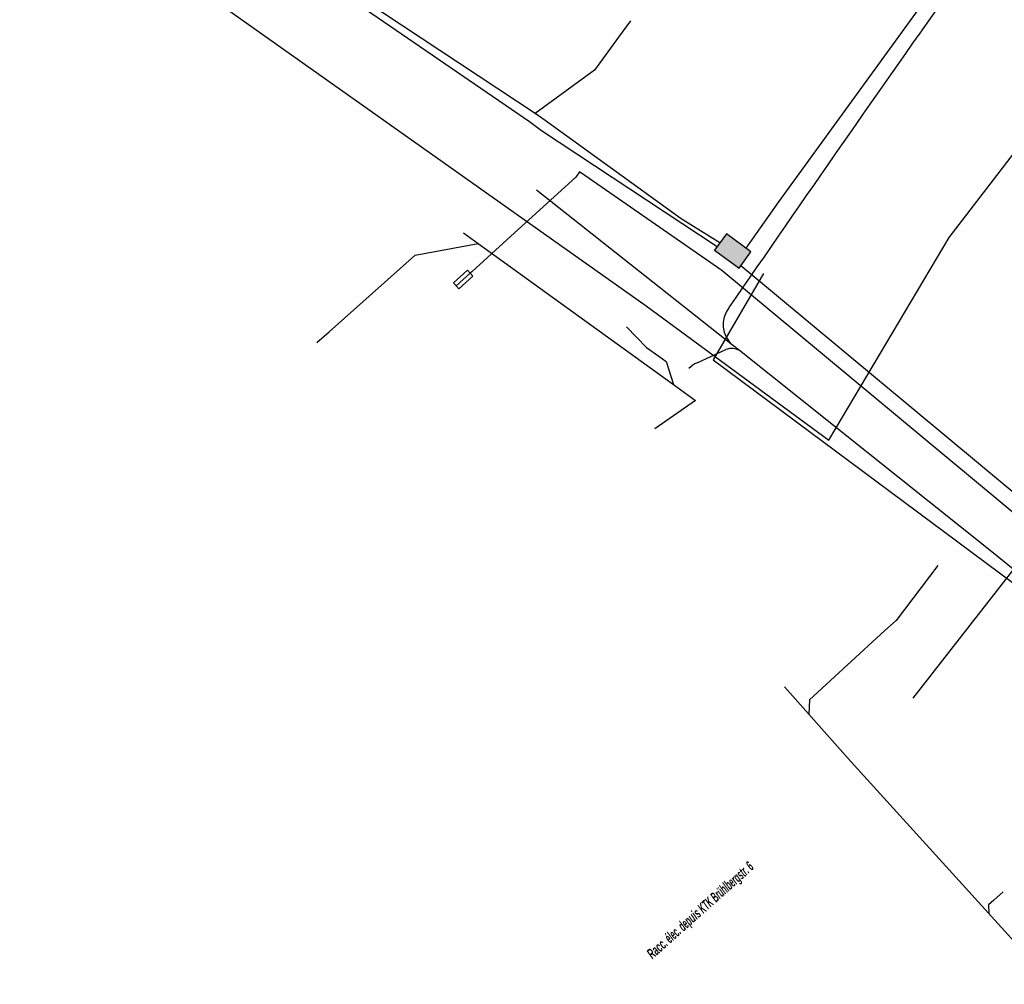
# Model space of a CAD drawing. Header units: metres. Extents: x 2695563 to 2696938, y 1260544 to 1262032.
# Tile 157 of 256: x 2696015 to 2696064, y 1261507 to 1261554. Entities that reach past the tile are written whole.
import ezdxf

# ---------------------------------------------------------------- set-up
doc = ezdxf.new("R2010")
doc.units = ezdxf.units.M
doc.header["$LTSCALE"] = 100
doc.linetypes.add('AUSGEZOGEN', pattern=[0])
doc.linetypes.add('VERDECKT2_S2', pattern=[0.18, 0.1, -0.08])
for name, color, linetype in [('Eau portable_Cadastre des conduites_Conduite', 171, 'AUSGEZOGEN'), ('Eau potable_Cadastre des conduites_Tube de protection', 171, 'AUSGEZOGEN'), ('EU_Cadastre des conduites', 24, 'AUSGEZOGEN'), ('Réseau électrique_Cadastre des conduite_Texte libre_Texte', 1, 'AUSGEZOGEN'), ('Réseau électrique_Cadastre des conduite_Tronçon de tracé', 1, 'AUSGEZOGEN'), ('TV_Cadastre des conduites_CONDUITE', 92, 'AUSGEZOGEN'), ('Télécommunications_SW_Cadastre des conduites_Bord du tracé', 94, 'AUSGEZOGEN'), ('Télécommunications_SW_Cadastre des conduites_Ouvrage', 94, 'AUSGEZOGEN')]:
    doc.layers.add(name, color=color, linetype=linetype)
doc.styles.add('ARIALNARROW', font='ARIALN.TTF')

# ---------------------------------------------------------------- blocks, each defined once
blk = doc.blocks.new('COMPLEXOBJECT_2268')
at = {"layer": 'Réseau électrique_Cadastre des conduite_Tronçon de tracé', "color": 1, "linetype": 'AUSGEZOGEN', "transparency": 33554687}
blk.add_line((6060.869, 11557.467), (6060.844, 11559.596), dxfattribs=at)
for centre, radius, start, end in [((6059.226, 11557.48), 1.643, 322.184, 359.534), ((7285.31, 10690.53), 1499.987, 144.739084, 145.486528), ((6050.374, 11539.59), 1.333, 141.4162, 229.5932)]:
    blk.add_arc(centre, radius, start, end, dxfattribs=at)
blk = doc.blocks.new('COMPLEXOBJECT_2271')
at = {"layer": 'Réseau électrique_Cadastre des conduite_Tronçon de tracé', "color": 1, "linetype": 'AUSGEZOGEN', "transparency": 33554687}
blk.add_line((6047.764, 11537.701), (6049.186, 11538.353), dxfattribs=at)
blk.add_arc((6048.326, 11536.403), 1.414, 113.4008, 133.7889, dxfattribs=at)

msp = doc.modelspace()

# ---------------------------------------------------------------- hatches: boundary and pattern name
at = {"layer": 'Télécommunications_SW_Cadastre des conduites_Ouvrage', "transparency": 33554687}
msp.add_hatch(color=7, dxfattribs=at).paths.add_polyline_path([(2696050.8, 1261542.186), (2696051.388, 1261542.995), (2696050.174, 1261543.877), (2696049.586, 1261543.068)])

# ---------------------------------------------------------------- linework, layer by layer
at = {"layer": 'Eau portable_Cadastre des conduites_Conduite', "color": 7, "linetype": 'AUSGEZOGEN', "transparency": 33554687}
for points in [[(2696042.92, 1261546.94), (2696042.746, 1261546.684), (2696039.345, 1261543.594), (2696037.601, 1261542.009), (2696037.52, 1261541.935), (2696036.829, 1261541.307)], [(2696070.673, 1261524.856), (2696070.293, 1261525.172), (2696069.85, 1261525.54), (2696049.952, 1261542.071), (2696042.975, 1261546.902), (2696042.92, 1261546.94)]]:
    msp.add_lwpolyline(points, dxfattribs=at)
at = {"layer": 'Eau potable_Cadastre des conduites_Tube de protection', "color": 7, "linetype": 'VERDECKT2_S2', "transparency": 33554687}
msp.add_lwpolyline([(2696036.963, 1261541.159), (2696036.694, 1261541.455), (2696037.385, 1261542.083), (2696037.654, 1261541.787), (2696036.963, 1261541.159)], close=True, dxfattribs=at)
at = {"layer": 'EU_Cadastre des conduites', "color": 24, "linetype": 'AUSGEZOGEN', "transparency": 33554687}
for p, q in [((2696052.015, 1261541.923), (2696049.53, 1261537.66)), ((2696045.239, 1261539.292), (2696046.229, 1261538.27)), ((2696049.53, 1261537.66), (2696077.582, 1261516.777)), ((2696060.623, 1261527.502), (2696058.562, 1261524.794)), ((2696053.048, 1261521.507), (2696056.32, 1261517.83)), ((2696063.856, 1261511.387), (2696063.39, 1261510.986))]:
    msp.add_line(p, q, dxfattribs=at)
for points in [[(2696037.18, 1261543.93), (2696037.91, 1261543.404), (2696047.563, 1261536.445), (2696048.658, 1261535.656), (2696046.647, 1261534.243)], [(2696029.945, 1261538.507), (2696030.543, 1261539.039), (2696034.799, 1261542.831), (2696037.91, 1261543.404)], [(2696046.229, 1261538.27), (2696046.837, 1261537.832), (2696047.202, 1261537.569), (2696047.563, 1261536.445)], [(2696058.562, 1261524.794), (2696058.009, 1261524.286), (2696054.286, 1261520.868), (2696054.244, 1261520.162)], [(2696056.32, 1261517.83), (2696071.855, 1261500.723), (2696071.957, 1261500.195)], [(2696063.39, 1261510.986), (2696063.132, 1261510.754), (2696063.138, 1261510.323)]]:
    msp.add_lwpolyline(points, dxfattribs=at)
at = {"layer": 'Réseau électrique_Cadastre des conduite_Tronçon de tracé', "color": 1, "linetype": 'AUSGEZOGEN', "transparency": 33554687}
for p, q in [((2696050.48, 1261538.385), (2696040.793, 1261546.039)), ((2696050.822, 1261538.11), (2696050.48, 1261538.385))]:
    msp.add_line(p, q, dxfattribs=at)
msp.add_lwpolyline([(2696071.457, 1261521.541), (2696063.299, 1261528.174), (2696050.822, 1261538.11)], dxfattribs=at)
msp.add_arc((2696050.435, 1261537.46), 0.757, 59.2516, 111.6485, dxfattribs=at)
at = {"layer": 'TV_Cadastre des conduites_CONDUITE', "color": 92, "linetype": 'AUSGEZOGEN', "transparency": 33554687}
msp.add_lwpolyline([(2696008.999, 1261565.797), (2696012.901, 1261563.481), (2696020.006, 1261558.872), (2696046.22, 1261540.318), (2696055.237, 1261533.692), (2696061.176, 1261543.703), (2696074.707, 1261561.297), (2696081.398, 1261563.895), (2696091.958, 1261555.317)], dxfattribs=at)
at = {"layer": 'Télécommunications_SW_Cadastre des conduites_Bord du tracé', "color": 94, "linetype": 'AUSGEZOGEN', "transparency": 33554687}
msp.add_line((2696066.161, 1261529.632), (2696059.38, 1261520.95), dxfattribs=at)
for points in [[(2696051.148, 1261543.169), (2696052.768, 1261545.462), (2696061.146, 1261557.017), (2696060.739, 1261566.66), (2696052.162, 1261581.674), (2696046.211, 1261588.907), (2696047.167, 1261593.219), (2696048.961, 1261595.575)], [(2695959.295, 1261587.42), (2695966.987, 1261585.546), (2695974.272, 1261582.653), (2695995.42, 1261575.684), (2696010.413, 1261568.321), (2696018.551, 1261563.797), (2696021.788, 1261562.21), (2696040.444, 1261549.417), (2696041.047, 1261548.982), (2696049.72, 1261543.252)], [(2696049.856, 1261543.44), (2696047.946, 1261544.626), (2696041.222, 1261549.481), (2696040.732, 1261549.826), (2696021.882, 1261562.274), (2696018.648, 1261563.972), (2696011.089, 1261568.203)], [(2696045.433, 1261554.391), (2696044.844, 1261553.583), (2696043.667, 1261551.966), (2696040.732, 1261549.826)], [(2696050.889, 1261542.309), (2696066.161, 1261529.632), (2696097.318, 1261504.105)]]:
    msp.add_lwpolyline(points, dxfattribs=at)
at = {"layer": 'Télécommunications_SW_Cadastre des conduites_Ouvrage', "color": 94, "transparency": 33554687}
msp.add_lwpolyline([(2696050.8, 1261542.186), (2696051.388, 1261542.995), (2696050.174, 1261543.877), (2696049.586, 1261543.068), (2696050.8, 1261542.186)], close=True, dxfattribs=at)

# ---------------------------------------------------------------- block references
at = {"layer": 'Réseau électrique_Cadastre des conduite_Tronçon de tracé', "color": 1, "linetype": 'AUSGEZOGEN', "lineweight": -3, "transparency": 33554687}
for name in ['COMPLEXOBJECT_2268', 'COMPLEXOBJECT_2271']:
    msp.add_blockref(name, (2690000.97, 1249999.81), dxfattribs=at)

# ---------------------------------------------------------------- texts
at = {"layer": 'Réseau électrique_Cadastre des conduite_Texte libre_Texte', "color": 1, "transparency": 33554687, "insert": (2696048.927, 1261510.432), "char_height": 0.5075, "width": 12, "attachment_point": 5, "rotation": 41.7042, "style": 'ARIALNARROW'}
msp.add_mtext('\\A1;{\\fArial Narrow|b1|i1|c0|p34;\\W0.7;Racc\\W0.49;. élec. dep\\W0.7;uis\\W0.49; KTK Brühlbergstr. 6}', dxfattribs=at)

doc.saveas('drawing.dxf')
